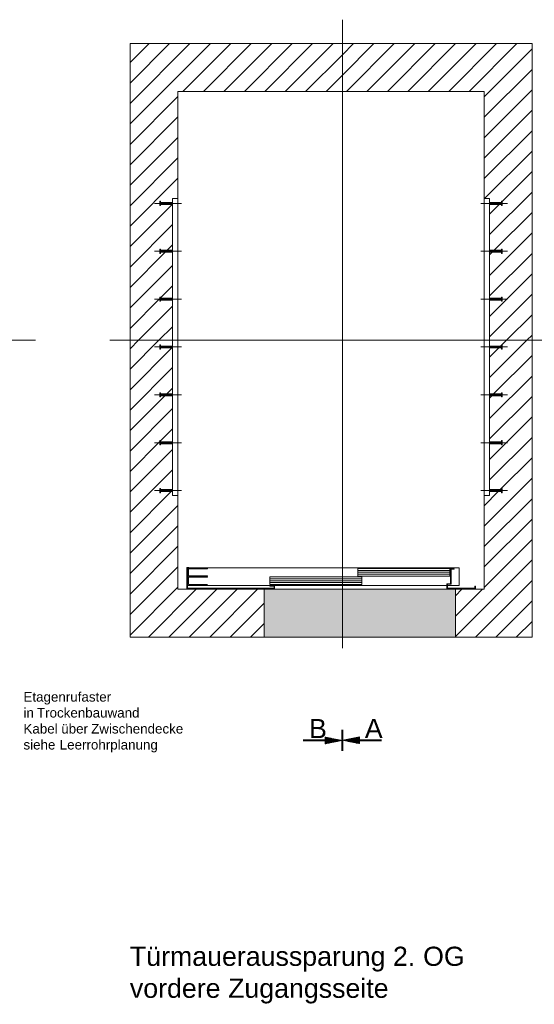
# Model space of a CAD drawing. Extents: x 244 to 994, y 7 to 427.
# Tile 5 of 35: x 315 to 369, y 218 to 321. Entities that reach past the tile are written whole.
import ezdxf
from ezdxf.lldxf.tags import DXFTag

# ---------------------------------------------------------------- set-up
doc = ezdxf.new("R2010")
doc.units = 0
doc.layers.get('0').update_dxf_attribs({"lineweight": 5})
for name, color, linetype, lineweight, true_color in [('3', 9, 'grob', 5, 0x808080), ('7', 6, 'ACAD_ISO10W100', 5, 0xff00ff), ('8', 3, 'Continuous', 5, 0x00ff00), ('8_Schraffur', 9, 'Continuous', 5, 0x808080)]:
    doc.layers.add(name, color=color, linetype=linetype, lineweight=lineweight, true_color=true_color)
doc.layers.add('6', color=7, linetype='Continuous', lineweight=9)
doc.styles.get("Standard").update_dxf_attribs({"font": 'arial.ttf'})
tags = doc.linetypes.add('ACAD_ISO10W100', pattern=[18.5, 12, -3, 0.5, -3]).pattern_tags.tags
tags[10:11] = [DXFTag(74, 4), DXFTag(75, 0), DXFTag(340, '0'), DXFTag(46, 1.0), DXFTag(50, 0.0), DXFTag(44, 0.0), DXFTag(45, 0.0)]
tags[8:9] = [DXFTag(74, 4), DXFTag(75, 0), DXFTag(340, '0'), DXFTag(46, 1.0), DXFTag(50, 0.0), DXFTag(44, 0.0), DXFTag(45, 0.0)]
tags[6:7] = [DXFTag(74, 4), DXFTag(75, 0), DXFTag(340, '0'), DXFTag(46, 1.0), DXFTag(50, 0.0), DXFTag(44, 0.0), DXFTag(45, 0.0)]
tags[4:5] = [DXFTag(74, 4), DXFTag(75, 0), DXFTag(340, '0'), DXFTag(46, 1.0), DXFTag(50, 0.0), DXFTag(44, 0.0), DXFTag(45, 0.0)]
tags = doc.linetypes.add('fein_strichliert', pattern=[4, 1, -2, 1]).pattern_tags.tags
tags[8:9] = [DXFTag(74, 4), DXFTag(75, 0), DXFTag(340, '0'), DXFTag(46, 0.0), DXFTag(50, 0.0), DXFTag(44, 0.0), DXFTag(45, 0.0)]
tags[6:7] = [DXFTag(74, 4), DXFTag(75, 0), DXFTag(340, '0'), DXFTag(46, 0.0), DXFTag(50, 0.0), DXFTag(44, 0.0), DXFTag(45, 0.0)]
tags[4:5] = [DXFTag(74, 4), DXFTag(75, 0), DXFTag(340, '0'), DXFTag(46, 0.0), DXFTag(50, 0.0), DXFTag(44, 0.0), DXFTag(45, 0.0)]
tags = doc.linetypes.add('grob', pattern=[14, 3, -8, 3]).pattern_tags.tags
tags[8:9] = [DXFTag(74, 4), DXFTag(75, 0), DXFTag(340, '0'), DXFTag(46, 0.0), DXFTag(50, 0.0), DXFTag(44, 0.0), DXFTag(45, 0.0)]
tags[6:7] = [DXFTag(74, 4), DXFTag(75, 0), DXFTag(340, '0'), DXFTag(46, 0.0), DXFTag(50, 0.0), DXFTag(44, 0.0), DXFTag(45, 0.0)]
tags[4:5] = [DXFTag(74, 4), DXFTag(75, 0), DXFTag(340, '0'), DXFTag(46, 0.0), DXFTag(50, 0.0), DXFTag(44, 0.0), DXFTag(45, 0.0)]

# ---------------------------------------------------------------- blocks, each defined once
blk = doc.blocks.new('Schraffur-A05LE01LBH', base_point=(360.57, 256.44))
at = {"color": 0, "lineweight": -2}
for p, q in [((364.13, 283.54), (368.03, 287.44)), ((364.13, 279.26), (368.57, 283.7)), ((364.13, 274.99), (368.57, 279.43)), ((365.24, 271.84), (368.57, 275.16)), ((363.57, 270.16), (365.04, 271.64)), ((363.57, 265.89), (368.57, 270.89)), ((363.57, 261.62), (368.57, 266.62)), ((362.65, 256.44), (368.57, 262.35)), ((360.57, 258.62), (363.38, 261.44)), ((366.93, 256.44), (368.57, 258.08))]:
    blk.add_line(p, q, dxfattribs=at)
at = {"color": 0, "linetype": 'fein_strichliert', "lineweight": -2, "ltscale": 0.13}
for p, q in [((365.41, 286.96), (365.89, 287.44)), ((364.13, 285.67), (365.09, 286.64)), ((365.29, 286.84), (365.39, 286.93)), ((364.56, 281.84), (368.57, 285.84)), ((364.13, 281.4), (364.36, 281.64)), ((364.13, 277.13), (368.57, 281.57)), ((364.13, 272.86), (368.57, 277.3)), ((363.57, 268.03), (368.57, 273.03)), ((363.57, 263.76), (368.57, 268.76)), ((360.57, 256.49), (368.57, 264.49)), ((360.57, 260.76), (361.25, 261.44)), ((364.79, 256.44), (368.57, 260.21))]:
    blk.add_line(p, q, dxfattribs=at)
blk = doc.blocks.new('Schraffur-A05LE01NBH', base_point=(348.75, 287.44))
at = {"color": 0, "lineweight": -2}
for p, q in [((348.75, 315.14), (352.05, 318.44)), ((351.32, 313.44), (356.32, 318.44)), ((355.59, 313.44), (360.59, 318.44)), ((359.86, 313.44), (364.86, 318.44)), ((363.57, 312.87), (368.57, 317.87)), ((363.57, 308.6), (368.57, 313.6)), ((363.57, 304.33), (368.57, 309.33)), ((365.45, 301.94), (368.57, 305.06)), ((364.13, 300.62), (365.15, 301.64)), ((365.35, 301.84), (365.39, 301.88)), ((364.62, 296.84), (368.57, 300.79)), ((364.13, 296.35), (364.42, 296.64)), ((364.13, 292.08), (368.57, 296.52)), ((364.13, 287.81), (368.57, 292.25)), ((368.03, 287.44), (368.57, 287.98))]:
    blk.add_line(p, q, dxfattribs=at)
at = {"color": 0, "linetype": 'fein_strichliert', "lineweight": -2, "ltscale": 0.13}
for p, q in [((348.75, 317.27), (349.91, 318.44)), ((349.18, 313.44), (354.18, 318.44)), ((353.46, 313.44), (358.46, 318.44)), ((357.73, 313.44), (362.73, 318.44)), ((362, 313.44), (367, 318.44)), ((363.57, 310.74), (368.57, 315.74)), ((363.57, 306.47), (368.57, 311.47)), ((363.61, 302.24), (368.57, 307.19)), ((364.13, 298.48), (368.57, 302.92)), ((364.13, 294.21), (368.57, 298.65)), ((364.13, 289.94), (368.57, 294.38)), ((365.89, 287.44), (368.57, 290.11))]:
    blk.add_line(p, q, dxfattribs=at)
blk = doc.blocks.new('Schraffur-A05LE01PBH', base_point=(326.57, 287.44))
at = {"color": 0, "lineweight": -2}
for p, q in [((326.57, 310.04), (334.96, 318.44)), ((326.57, 314.31), (330.69, 318.44)), ((334.24, 313.44), (339.24, 318.44)), ((338.51, 313.44), (343.51, 318.44)), ((342.78, 313.44), (347.78, 318.44)), ((347.05, 313.44), (348.75, 315.14)), ((326.57, 305.77), (331.57, 310.77)), ((326.57, 301.5), (331.57, 306.5)), ((326.57, 297.23), (330.98, 301.64)), ((330.45, 296.84), (331.01, 297.4)), ((326.57, 292.96), (330.25, 296.64)), ((329.75, 291.86), (331.01, 293.12)), ((326.57, 288.68), (329.69, 291.8)), ((329.59, 287.44), (331.01, 288.85))]:
    blk.add_line(p, q, dxfattribs=at)
at = {"color": 0, "linetype": 'fein_strichliert', "lineweight": -2, "ltscale": 0.13}
for p, q in [((326.57, 312.17), (332.83, 318.44)), ((326.57, 316.45), (328.56, 318.44)), ((332.1, 313.44), (337.1, 318.44)), ((336.37, 313.44), (341.37, 318.44)), ((340.64, 313.44), (345.64, 318.44)), ((344.91, 313.44), (348.75, 317.27)), ((326.57, 307.9), (331.57, 312.9)), ((326.57, 303.63), (331.57, 308.63)), ((326.57, 299.36), (331.57, 304.36)), ((326.57, 295.09), (331.01, 299.53)), ((326.57, 290.82), (331.01, 295.26)), ((327.46, 287.44), (331.01, 290.99))]:
    blk.add_line(p, q, dxfattribs=at)
blk = doc.blocks.new('Schraffur-A05LE01RBH', base_point=(326.57, 256.44))
at = {"color": 0, "lineweight": -2}
for p, q in [((326.57, 284.41), (329.59, 287.44)), ((326.57, 280.14), (331.01, 284.58)), ((326.57, 275.87), (331.01, 280.31)), ((326.57, 271.6), (331.01, 276.04)), ((326.57, 267.33), (330.87, 271.64)), ((326.57, 263.06), (331.57, 268.06)), ((326.57, 258.79), (331.57, 263.79)), ((328.49, 256.44), (333.49, 261.44)), ((332.76, 256.44), (337.76, 261.44)), ((337.03, 256.44), (340.57, 259.98))]:
    blk.add_line(p, q, dxfattribs=at)
at = {"color": 0, "linetype": 'fein_strichliert', "lineweight": -2, "ltscale": 0.13}
for p, q in [((326.57, 286.55), (327.46, 287.44)), ((326.57, 282.28), (330.93, 286.64)), ((330.4, 281.84), (331.01, 282.45)), ((326.57, 278.01), (330.2, 281.64)), ((329.75, 276.92), (331.01, 278.18)), ((326.57, 273.74), (329.69, 276.86)), ((326.57, 269.47), (331.01, 273.91)), ((326.57, 265.19), (331.57, 270.19)), ((326.57, 260.92), (331.57, 265.92)), ((326.57, 256.65), (331.57, 261.65)), ((330.62, 256.44), (335.62, 261.44)), ((334.89, 256.44), (339.89, 261.44)), ((339.16, 256.44), (340.57, 257.84))]:
    blk.add_line(p, q, dxfattribs=at)
blk = doc.blocks.new('Einzeiliger Text-A05LE021BH', base_point=(351.1, 245.89))
at = {"color": 0, "lineweight": -2, "insert": (351.1, 247.89), "char_height": 2, "attachment_point": 1}
blk.add_mtext('{\\fArial;A}', dxfattribs=at)
blk = doc.blocks.new('Einzeiliger Text-A05LE033BH', base_point=(345.27, 245.88))
at = {"color": 0, "lineweight": -2, "insert": (345.27, 247.88), "char_height": 2, "attachment_point": 1}
blk.add_mtext('{\\fArial;B}', dxfattribs=at)
blk = doc.blocks.new('Blockreferenz-A05LE037BH', base_point=(332.57, 261.84))
at = {"color": 0, "linetype": 'ByBlock', "lineweight": -2, "ltscale": 0.13}
for p, q in [((360.97, 263.66), (332.57, 263.66)), ((332.57, 263.66), (332.57, 261.84)), ((359.97, 263.6), (350.37, 263.6)), ((350.37, 263.6), (350.37, 262.8)), ((359.97, 262.8), (359.97, 263.6)), ((360.97, 261.84), (360.97, 263.66)), ((350.77, 262.72), (341.17, 262.72)), ((341.17, 262.72), (341.17, 261.92)), ((350.37, 262.8), (359.97, 262.8)), ((350.77, 261.92), (350.77, 262.72)), ((332.57, 261.84), (360.97, 261.84)), ((341.17, 261.92), (350.77, 261.92))]:
    blk.add_line(p, q, dxfattribs=at)
at = {"layer": '3', "linetype": 'grob', "lineweight": -2, "ltscale": 0.13}
for p, q in [((334.67, 263.6), (332.67, 263.6)), ((332.67, 263.6), (332.67, 262.8)), ((332.69, 263.58), (334.67, 263.58)), ((332.69, 262.82), (332.69, 263.58)), ((334.67, 263.58), (334.67, 263.6)), ((332.67, 262.8), (334.67, 262.8)), ((334.67, 262.72), (332.67, 262.72)), ((332.67, 262.72), (332.67, 261.92)), ((334.67, 262.82), (332.69, 262.82)), ((332.69, 262.7), (334.67, 262.7)), ((332.69, 261.94), (332.69, 262.7)), ((334.67, 262.8), (334.67, 262.82)), ((334.67, 262.7), (334.67, 262.72)), ((332.67, 261.92), (334.67, 261.92)), ((334.67, 261.94), (332.69, 261.94)), ((334.67, 261.92), (334.67, 261.94))]:
    blk.add_line(p, q, dxfattribs=at)
at = {"layer": '8', "linetype": 'ByBlock', "ltscale": 0.13}
for p, q in [((350.37, 263.4), (359.97, 263.4)), ((341.17, 262.52), (350.77, 262.52)), ((341.17, 262.32), (350.77, 262.32)), ((350.37, 263.2), (359.97, 263.2)), ((350.37, 263), (359.97, 263)), ((341.17, 262.12), (350.77, 262.12))]:
    blk.add_line(p, q, dxfattribs=at)
blk = doc.blocks.new('Polygon-A05LE03LBH', base_point=(340.57, 256.44))
at = {"color": 0, "linetype": 'ByBlock', "lineweight": -2, "ltscale": 0.13}
blk.add_solid([(340.57, 256.44), (340.57, 261.44), (360.57, 256.44), (360.57, 261.44)], dxfattribs=at)
blk = doc.blocks.new('Polygon-A05LE03NBH', base_point=(340.57, 256.44))
at = {"color": 0, "linetype": 'ByBlock', "lineweight": -2, "ltscale": 0.13}
for p, q in [((340.57, 256.44), (340.57, 261.44)), ((340.57, 261.44), (360.57, 261.44)), ((360.57, 261.44), (360.57, 256.44)), ((360.57, 256.44), (340.57, 256.44))]:
    blk.add_line(p, q, dxfattribs=at)
blk = doc.blocks.new('MText-A05LE047BH', base_point=(326.55, 218.75))
at = {"color": 0, "linetype": 'ByBlock', "lineweight": -2, "ltscale": 0.13, "char_height": 2, "attachment_point": 1}
for s, insert in [('{\\fArial Unicode MS;Türmaueraussparung}', (326.55, 224.09)), ('{\\fArial Unicode MS;2.}', (354.04, 224.09)), ('{\\fArial Unicode MS;OG}', (357.19, 224.09)), ('{\\fArial Unicode MS;vordere}', (326.55, 220.75)), ('{\\fArial Unicode MS;Zugangsseite}', (336.81, 220.75))]:
    blk.add_mtext(s, dxfattribs=dict(at, insert=insert))
blk = doc.blocks.new('Polygon-A05LE065BH', base_point=(326.57, 256.44))
at = {"color": 0, "linetype": 'ByBlock', "lineweight": -2, "ltscale": 0.13}
for p, q in [((326.57, 256.44), (326.57, 318.44)), ((326.57, 318.44), (368.57, 318.44)), ((368.57, 318.44), (368.57, 256.44)), ((368.57, 256.44), (326.57, 256.44))]:
    blk.add_line(p, q, dxfattribs=at)
blk = doc.blocks.new('Polygon-A05LE067BH', base_point=(331.57, 261.44))
at = {"color": 0, "linetype": 'ByBlock', "lineweight": -2, "ltscale": 0.13}
for p, q in [((331.57, 261.44), (331.57, 313.44)), ((331.57, 313.44), (363.57, 313.44)), ((363.57, 313.44), (363.57, 261.44)), ((363.57, 261.44), (331.57, 261.44))]:
    blk.add_line(p, q, dxfattribs=at)
blk = doc.blocks.new('Blockreferenz-A05LE06HBH', base_point=(270.5, 255.27))
at = {"layer": '7', "linetype": 'ACAD_ISO10W100', "lineweight": -2, "ltscale": 0.13}
for p, q in [((294.78, 287.44), (294.78, 320.93)), ((270.5, 287.44), (294.78, 287.44)), ((294.78, 255.27), (294.78, 287.44)), ((294.78, 287.44), (316.7, 287.44))]:
    blk.add_line(p, q, dxfattribs=at)
blk = doc.blocks.new('Blockreferenz-A05LE06NBH', base_point=(324.47, 255.27))
at = {"layer": '7', "linetype": 'ACAD_ISO10W100', "lineweight": -2, "ltscale": 0.13}
for p, q in [((348.75, 287.44), (348.75, 320.93)), ((324.47, 287.44), (348.75, 287.44)), ((348.75, 255.27), (348.75, 287.44)), ((348.75, 287.44), (370.67, 287.44))]:
    blk.add_line(p, q, dxfattribs=at)
blk = doc.blocks.new('Blockreferenz-A05LE06PBH', base_point=(363.21, 271.24))
at = {"color": 0, "linetype": 'ByBlock', "lineweight": -2, "ltscale": 0.13}
for p, q in [((363.57, 271.24), (363.57, 302.24)), ((363.57, 302.24), (364.13, 302.24)), ((364.13, 271.24), (364.13, 302.24)), ((364.13, 271.24), (363.57, 271.24))]:
    blk.add_line(p, q, dxfattribs=at)
at = {"layer": '3', "linetype": 'grob', "lineweight": -2, "ltscale": 0.13}
for p, q in [((364.13, 301.83), (364.13, 301.84)), ((364.13, 301.84), (365.39, 301.84)), ((364.13, 301.81), (364.13, 301.83)), ((364.13, 301.77), (364.13, 301.81)), ((364.13, 301.74), (364.13, 301.77)), ((364.13, 301.7), (364.13, 301.74)), ((364.13, 301.66), (364.13, 301.7)), ((364.13, 301.64), (364.13, 301.66)), ((364.13, 301.64), (364.13, 301.64)), ((365.39, 301.64), (364.13, 301.64)), ((365.39, 301.94), (365.39, 301.96)), ((365.39, 301.96), (365.45, 301.96)), ((365.39, 301.89), (365.39, 301.94)), ((365.39, 301.82), (365.39, 301.89)), ((365.39, 301.84), (365.39, 301.83)), ((365.39, 301.83), (365.39, 301.81)), ((365.39, 301.74), (365.39, 301.82)), ((365.39, 301.81), (365.39, 301.77)), ((365.39, 301.77), (365.39, 301.74)), ((365.39, 301.65), (365.39, 301.74)), ((365.39, 301.74), (365.39, 301.7)), ((365.39, 301.7), (365.39, 301.66)), ((365.39, 301.66), (365.39, 301.64)), ((365.39, 301.58), (365.39, 301.65)), ((365.39, 301.64), (365.39, 301.64)), ((365.39, 301.53), (365.39, 301.58)), ((365.39, 301.52), (365.39, 301.53)), ((365.45, 301.52), (365.39, 301.52)), ((365.45, 301.96), (365.45, 301.94)), ((365.45, 301.94), (365.45, 301.89)), ((365.45, 301.89), (365.45, 301.82)), ((365.45, 301.82), (365.45, 301.74)), ((365.45, 301.74), (365.45, 301.65)), ((365.45, 301.65), (365.45, 301.58)), ((365.45, 301.58), (365.45, 301.53)), ((365.45, 301.53), (365.45, 301.52)), ((364.13, 296.83), (364.13, 296.84)), ((364.13, 296.84), (365.39, 296.84)), ((364.13, 296.81), (364.13, 296.83)), ((364.13, 296.77), (364.13, 296.81)), ((364.13, 296.74), (364.13, 296.77)), ((364.13, 296.7), (364.13, 296.74)), ((364.13, 296.66), (364.13, 296.7)), ((364.13, 296.64), (364.13, 296.66)), ((364.13, 296.64), (364.13, 296.64)), ((365.39, 296.64), (364.13, 296.64)), ((365.39, 296.94), (365.39, 296.96)), ((365.39, 296.96), (365.45, 296.96)), ((365.39, 296.89), (365.39, 296.94)), ((365.39, 296.82), (365.39, 296.89)), ((365.39, 296.84), (365.39, 296.83)), ((365.39, 296.83), (365.39, 296.81)), ((365.39, 296.74), (365.39, 296.82)), ((365.39, 296.81), (365.39, 296.77)), ((365.39, 296.77), (365.39, 296.74)), ((365.39, 296.65), (365.39, 296.74)), ((365.39, 296.74), (365.39, 296.7)), ((365.39, 296.7), (365.39, 296.66)), ((365.39, 296.66), (365.39, 296.64)), ((365.39, 296.58), (365.39, 296.65)), ((365.39, 296.64), (365.39, 296.64)), ((365.39, 296.53), (365.39, 296.58)), ((365.39, 296.52), (365.39, 296.53)), ((365.45, 296.52), (365.39, 296.52)), ((365.45, 296.96), (365.45, 296.94)), ((365.45, 296.94), (365.45, 296.89)), ((365.45, 296.89), (365.45, 296.82)), ((365.45, 296.82), (365.45, 296.74)), ((365.45, 296.74), (365.45, 296.65)), ((365.45, 296.65), (365.45, 296.58)), ((365.45, 296.58), (365.45, 296.53)), ((365.45, 296.53), (365.45, 296.52)), ((364.13, 291.83), (364.13, 291.84)), ((364.13, 291.84), (365.39, 291.84)), ((364.13, 291.81), (364.13, 291.83)), ((364.13, 291.77), (364.13, 291.81)), ((364.13, 291.74), (364.13, 291.77)), ((364.13, 291.7), (364.13, 291.74)), ((364.13, 291.66), (364.13, 291.7)), ((364.13, 291.64), (364.13, 291.66)), ((364.13, 291.64), (364.13, 291.64)), ((365.39, 291.64), (364.13, 291.64)), ((365.39, 291.94), (365.39, 291.96)), ((365.39, 291.96), (365.45, 291.96)), ((365.39, 291.89), (365.39, 291.94)), ((365.39, 291.82), (365.39, 291.89)), ((365.39, 291.84), (365.39, 291.83)), ((365.39, 291.83), (365.39, 291.81)), ((365.39, 291.74), (365.39, 291.82)), ((365.39, 291.81), (365.39, 291.77)), ((365.39, 291.77), (365.39, 291.74)), ((365.39, 291.65), (365.39, 291.74)), ((365.39, 291.74), (365.39, 291.7)), ((365.39, 291.7), (365.39, 291.66)), ((365.39, 291.66), (365.39, 291.64)), ((365.39, 291.58), (365.39, 291.65)), ((365.39, 291.64), (365.39, 291.64)), ((365.39, 291.53), (365.39, 291.58)), ((365.39, 291.52), (365.39, 291.53)), ((365.45, 291.52), (365.39, 291.52)), ((365.45, 291.96), (365.45, 291.94)), ((365.45, 291.94), (365.45, 291.89)), ((365.45, 291.89), (365.45, 291.82)), ((365.45, 291.82), (365.45, 291.74)), ((365.45, 291.74), (365.45, 291.65)), ((365.45, 291.65), (365.45, 291.58)), ((365.45, 291.58), (365.45, 291.53)), ((365.45, 291.53), (365.45, 291.52)), ((364.13, 286.83), (364.13, 286.84)), ((364.13, 286.84), (365.39, 286.84)), ((364.13, 286.81), (364.13, 286.83)), ((364.13, 286.77), (364.13, 286.81)), ((364.13, 286.74), (364.13, 286.77)), ((364.13, 286.7), (364.13, 286.74)), ((364.13, 286.66), (364.13, 286.7)), ((364.13, 286.64), (364.13, 286.66)), ((364.13, 286.64), (364.13, 286.64)), ((365.39, 286.64), (364.13, 286.64)), ((365.39, 286.94), (365.39, 286.96)), ((365.39, 286.96), (365.45, 286.96)), ((365.39, 286.89), (365.39, 286.94)), ((365.39, 286.82), (365.39, 286.89)), ((365.39, 286.84), (365.39, 286.83)), ((365.39, 286.83), (365.39, 286.81)), ((365.39, 286.74), (365.39, 286.82)), ((365.39, 286.81), (365.39, 286.77)), ((365.39, 286.77), (365.39, 286.74)), ((365.39, 286.65), (365.39, 286.74)), ((365.39, 286.74), (365.39, 286.7)), ((365.39, 286.7), (365.39, 286.66)), ((365.39, 286.66), (365.39, 286.64)), ((365.39, 286.58), (365.39, 286.65)), ((365.39, 286.64), (365.39, 286.64)), ((365.39, 286.53), (365.39, 286.58)), ((365.39, 286.52), (365.39, 286.53)), ((365.45, 286.52), (365.39, 286.52)), ((365.45, 286.96), (365.45, 286.94)), ((365.45, 286.94), (365.45, 286.89)), ((365.45, 286.89), (365.45, 286.82)), ((365.45, 286.82), (365.45, 286.74)), ((365.45, 286.74), (365.45, 286.65)), ((365.45, 286.65), (365.45, 286.58)), ((365.45, 286.58), (365.45, 286.53)), ((365.45, 286.53), (365.45, 286.52)), ((364.13, 281.83), (364.13, 281.84)), ((364.13, 281.84), (365.39, 281.84)), ((365.39, 281.94), (365.39, 281.96)), ((365.39, 281.96), (365.45, 281.96)), ((365.39, 281.89), (365.39, 281.94)), ((365.39, 281.82), (365.39, 281.89)), ((365.39, 281.84), (365.39, 281.83)), ((365.45, 281.96), (365.45, 281.94)), ((365.45, 281.94), (365.45, 281.89)), ((365.45, 281.89), (365.45, 281.82)), ((364.13, 281.81), (364.13, 281.83)), ((364.13, 281.77), (364.13, 281.81)), ((364.13, 281.74), (364.13, 281.77)), ((364.13, 281.7), (364.13, 281.74)), ((364.13, 281.66), (364.13, 281.7)), ((364.13, 281.64), (364.13, 281.66)), ((364.13, 281.64), (364.13, 281.64)), ((365.39, 281.64), (364.13, 281.64)), ((365.39, 281.83), (365.39, 281.81)), ((365.39, 281.74), (365.39, 281.82)), ((365.39, 281.81), (365.39, 281.77)), ((365.39, 281.77), (365.39, 281.74)), ((365.39, 281.65), (365.39, 281.74)), ((365.39, 281.74), (365.39, 281.7)), ((365.39, 281.7), (365.39, 281.66)), ((365.39, 281.66), (365.39, 281.64)), ((365.39, 281.58), (365.39, 281.65)), ((365.39, 281.64), (365.39, 281.64)), ((365.39, 281.53), (365.39, 281.58)), ((365.39, 281.52), (365.39, 281.53)), ((365.45, 281.52), (365.39, 281.52)), ((365.45, 281.82), (365.45, 281.74)), ((365.45, 281.74), (365.45, 281.65)), ((365.45, 281.65), (365.45, 281.58)), ((365.45, 281.58), (365.45, 281.53)), ((365.45, 281.53), (365.45, 281.52)), ((364.13, 276.83), (364.13, 276.84)), ((364.13, 276.84), (365.39, 276.84)), ((364.13, 276.81), (364.13, 276.83)), ((364.13, 276.77), (364.13, 276.81)), ((364.13, 276.74), (364.13, 276.77)), ((364.13, 276.7), (364.13, 276.74)), ((364.13, 276.66), (364.13, 276.7)), ((365.39, 276.94), (365.39, 276.96)), ((365.39, 276.96), (365.45, 276.96)), ((365.39, 276.89), (365.39, 276.94)), ((365.39, 276.82), (365.39, 276.89)), ((365.39, 276.84), (365.39, 276.83)), ((365.39, 276.83), (365.39, 276.81)), ((365.39, 276.74), (365.39, 276.82)), ((365.39, 276.81), (365.39, 276.77)), ((365.39, 276.77), (365.39, 276.74)), ((365.39, 276.65), (365.39, 276.74)), ((365.39, 276.74), (365.39, 276.7)), ((365.39, 276.7), (365.39, 276.66)), ((365.45, 276.96), (365.45, 276.94)), ((365.45, 276.94), (365.45, 276.89)), ((365.45, 276.89), (365.45, 276.82)), ((365.45, 276.82), (365.45, 276.74)), ((365.45, 276.74), (365.45, 276.65)), ((364.13, 276.64), (364.13, 276.66)), ((364.13, 276.64), (364.13, 276.64)), ((365.39, 276.64), (364.13, 276.64)), ((365.39, 276.66), (365.39, 276.64)), ((365.39, 276.58), (365.39, 276.65)), ((365.39, 276.64), (365.39, 276.64)), ((365.39, 276.53), (365.39, 276.58)), ((365.39, 276.52), (365.39, 276.53)), ((365.45, 276.52), (365.39, 276.52)), ((365.45, 276.65), (365.45, 276.58)), ((365.45, 276.58), (365.45, 276.53)), ((365.45, 276.53), (365.45, 276.52)), ((364.13, 271.83), (364.13, 271.84)), ((364.13, 271.84), (365.39, 271.84)), ((364.13, 271.81), (364.13, 271.83)), ((364.13, 271.77), (364.13, 271.81)), ((364.13, 271.74), (364.13, 271.77)), ((364.13, 271.7), (364.13, 271.74)), ((364.13, 271.66), (364.13, 271.7)), ((364.13, 271.64), (364.13, 271.66)), ((364.13, 271.64), (364.13, 271.64)), ((365.39, 271.64), (364.13, 271.64)), ((365.39, 271.94), (365.39, 271.96)), ((365.39, 271.96), (365.45, 271.96)), ((365.39, 271.89), (365.39, 271.94)), ((365.39, 271.82), (365.39, 271.89)), ((365.39, 271.84), (365.39, 271.83)), ((365.39, 271.83), (365.39, 271.81)), ((365.39, 271.74), (365.39, 271.82)), ((365.39, 271.81), (365.39, 271.77)), ((365.39, 271.77), (365.39, 271.74)), ((365.39, 271.65), (365.39, 271.74)), ((365.39, 271.74), (365.39, 271.7)), ((365.39, 271.7), (365.39, 271.66)), ((365.39, 271.66), (365.39, 271.64)), ((365.39, 271.58), (365.39, 271.65)), ((365.39, 271.64), (365.39, 271.64)), ((365.39, 271.53), (365.39, 271.58)), ((365.45, 271.96), (365.45, 271.94)), ((365.45, 271.94), (365.45, 271.89)), ((365.45, 271.89), (365.45, 271.82)), ((365.45, 271.82), (365.45, 271.74)), ((365.45, 271.74), (365.45, 271.65)), ((365.45, 271.65), (365.45, 271.58)), ((365.45, 271.58), (365.45, 271.53)), ((365.39, 271.52), (365.39, 271.53)), ((365.45, 271.52), (365.39, 271.52)), ((365.45, 271.53), (365.45, 271.52))]:
    blk.add_line(p, q, dxfattribs=at)
at = {"layer": '7', "linetype": 'ACAD_ISO10W100', "lineweight": -2, "ltscale": 0.13}
for p, q in [((363.21, 301.74), (366.01, 301.74)), ((363.21, 296.74), (366.01, 296.74)), ((363.21, 291.74), (366.01, 291.74)), ((363.21, 286.74), (366.01, 286.74)), ((363.21, 281.74), (366.01, 281.74)), ((363.21, 276.74), (366.01, 276.74)), ((363.21, 271.74), (366.01, 271.74))]:
    blk.add_line(p, q, dxfattribs=at)
blk = doc.blocks.new('Blockreferenz-A05LE06RBH', base_point=(329.13, 271.24))
at = {"color": 0, "linetype": 'ByBlock', "lineweight": -2, "ltscale": 0.13}
for p, q in [((331.57, 302.24), (331.01, 302.24)), ((331.01, 271.24), (331.01, 302.24)), ((331.57, 271.24), (331.57, 302.24)), ((331.01, 271.24), (331.57, 271.24))]:
    blk.add_line(p, q, dxfattribs=at)
at = {"layer": '3', "linetype": 'grob', "lineweight": -2, "ltscale": 0.13}
for p, q in [((329.75, 301.96), (329.69, 301.96)), ((329.69, 301.96), (329.69, 301.94)), ((329.69, 301.94), (329.69, 301.89)), ((329.69, 301.89), (329.69, 301.82)), ((329.69, 301.82), (329.69, 301.74)), ((329.69, 301.74), (329.69, 301.65)), ((329.69, 301.65), (329.69, 301.58)), ((329.69, 301.58), (329.69, 301.53)), ((329.69, 301.53), (329.69, 301.52)), ((329.69, 301.52), (329.75, 301.52)), ((329.75, 301.94), (329.75, 301.96)), ((329.75, 301.89), (329.75, 301.94)), ((329.75, 301.82), (329.75, 301.89)), ((329.75, 301.84), (329.75, 301.83)), ((331.01, 301.84), (329.75, 301.84)), ((329.75, 301.83), (329.75, 301.81)), ((329.75, 301.74), (329.75, 301.82)), ((329.75, 301.81), (329.75, 301.77)), ((329.75, 301.77), (329.75, 301.74)), ((329.75, 301.65), (329.75, 301.74)), ((329.75, 301.74), (329.75, 301.7)), ((329.75, 301.7), (329.75, 301.66)), ((329.75, 301.66), (329.75, 301.64)), ((329.75, 301.58), (329.75, 301.65)), ((329.75, 301.64), (329.75, 301.64)), ((329.75, 301.64), (331.01, 301.64)), ((329.75, 301.53), (329.75, 301.58)), ((329.75, 301.52), (329.75, 301.53)), ((331.01, 301.83), (331.01, 301.84)), ((331.01, 301.81), (331.01, 301.83)), ((331.01, 301.77), (331.01, 301.81)), ((331.01, 301.74), (331.01, 301.77)), ((331.01, 301.7), (331.01, 301.74)), ((331.01, 301.66), (331.01, 301.7)), ((331.01, 301.64), (331.01, 301.66)), ((331.01, 301.64), (331.01, 301.64)), ((329.75, 296.96), (329.69, 296.96)), ((329.69, 296.96), (329.69, 296.94)), ((329.69, 296.94), (329.69, 296.89)), ((329.69, 296.89), (329.69, 296.82)), ((329.69, 296.82), (329.69, 296.74)), ((329.69, 296.74), (329.69, 296.65)), ((329.69, 296.65), (329.69, 296.58)), ((329.69, 296.58), (329.69, 296.53)), ((329.69, 296.53), (329.69, 296.52)), ((329.69, 296.52), (329.75, 296.52)), ((329.75, 296.94), (329.75, 296.96)), ((329.75, 296.89), (329.75, 296.94)), ((329.75, 296.82), (329.75, 296.89)), ((329.75, 296.84), (329.75, 296.83)), ((331.01, 296.84), (329.75, 296.84)), ((329.75, 296.83), (329.75, 296.81)), ((329.75, 296.74), (329.75, 296.82)), ((329.75, 296.81), (329.75, 296.77)), ((329.75, 296.77), (329.75, 296.74)), ((329.75, 296.65), (329.75, 296.74)), ((329.75, 296.74), (329.75, 296.7)), ((329.75, 296.7), (329.75, 296.66)), ((329.75, 296.66), (329.75, 296.64)), ((329.75, 296.58), (329.75, 296.65)), ((329.75, 296.64), (329.75, 296.64)), ((329.75, 296.64), (331.01, 296.64)), ((329.75, 296.53), (329.75, 296.58)), ((329.75, 296.52), (329.75, 296.53)), ((331.01, 296.83), (331.01, 296.84)), ((331.01, 296.81), (331.01, 296.83)), ((331.01, 296.77), (331.01, 296.81)), ((331.01, 296.74), (331.01, 296.77)), ((331.01, 296.7), (331.01, 296.74)), ((331.01, 296.66), (331.01, 296.7)), ((331.01, 296.64), (331.01, 296.66)), ((331.01, 296.64), (331.01, 296.64)), ((329.75, 291.96), (329.69, 291.96)), ((329.69, 291.96), (329.69, 291.94)), ((329.69, 291.94), (329.69, 291.89)), ((329.69, 291.89), (329.69, 291.82)), ((329.69, 291.82), (329.69, 291.74)), ((329.69, 291.74), (329.69, 291.65)), ((329.69, 291.65), (329.69, 291.58)), ((329.69, 291.58), (329.69, 291.53)), ((329.69, 291.53), (329.69, 291.52)), ((329.69, 291.52), (329.75, 291.52)), ((329.75, 291.94), (329.75, 291.96)), ((329.75, 291.89), (329.75, 291.94)), ((329.75, 291.82), (329.75, 291.89)), ((329.75, 291.84), (329.75, 291.83)), ((331.01, 291.84), (329.75, 291.84)), ((329.75, 291.83), (329.75, 291.81)), ((329.75, 291.74), (329.75, 291.82)), ((329.75, 291.81), (329.75, 291.77)), ((329.75, 291.77), (329.75, 291.74)), ((329.75, 291.65), (329.75, 291.74)), ((329.75, 291.74), (329.75, 291.7)), ((329.75, 291.7), (329.75, 291.66)), ((329.75, 291.66), (329.75, 291.64)), ((329.75, 291.58), (329.75, 291.65)), ((329.75, 291.64), (329.75, 291.64)), ((329.75, 291.64), (331.01, 291.64)), ((329.75, 291.53), (329.75, 291.58)), ((329.75, 291.52), (329.75, 291.53)), ((331.01, 291.83), (331.01, 291.84)), ((331.01, 291.81), (331.01, 291.83)), ((331.01, 291.77), (331.01, 291.81)), ((331.01, 291.74), (331.01, 291.77)), ((331.01, 291.7), (331.01, 291.74)), ((331.01, 291.66), (331.01, 291.7)), ((331.01, 291.64), (331.01, 291.66)), ((331.01, 291.64), (331.01, 291.64)), ((329.75, 286.96), (329.69, 286.96)), ((329.69, 286.96), (329.69, 286.94)), ((329.69, 286.94), (329.69, 286.89)), ((329.69, 286.89), (329.69, 286.82)), ((329.69, 286.82), (329.69, 286.74)), ((329.69, 286.74), (329.69, 286.65)), ((329.69, 286.65), (329.69, 286.58)), ((329.69, 286.58), (329.69, 286.53)), ((329.69, 286.53), (329.69, 286.52)), ((329.69, 286.52), (329.75, 286.52)), ((329.75, 286.94), (329.75, 286.96)), ((329.75, 286.89), (329.75, 286.94)), ((329.75, 286.82), (329.75, 286.89)), ((329.75, 286.84), (329.75, 286.83)), ((331.01, 286.84), (329.75, 286.84)), ((329.75, 286.83), (329.75, 286.81)), ((329.75, 286.74), (329.75, 286.82)), ((329.75, 286.81), (329.75, 286.77)), ((329.75, 286.77), (329.75, 286.74)), ((329.75, 286.65), (329.75, 286.74)), ((329.75, 286.74), (329.75, 286.7)), ((329.75, 286.7), (329.75, 286.66)), ((329.75, 286.66), (329.75, 286.64)), ((329.75, 286.58), (329.75, 286.65)), ((329.75, 286.64), (329.75, 286.64)), ((329.75, 286.64), (331.01, 286.64)), ((329.75, 286.53), (329.75, 286.58)), ((329.75, 286.52), (329.75, 286.53)), ((331.01, 286.83), (331.01, 286.84)), ((331.01, 286.81), (331.01, 286.83)), ((331.01, 286.77), (331.01, 286.81)), ((331.01, 286.74), (331.01, 286.77)), ((331.01, 286.7), (331.01, 286.74)), ((331.01, 286.66), (331.01, 286.7)), ((331.01, 286.64), (331.01, 286.66)), ((331.01, 286.64), (331.01, 286.64)), ((329.75, 281.96), (329.69, 281.96)), ((329.69, 281.96), (329.69, 281.94)), ((329.69, 281.94), (329.69, 281.89)), ((329.69, 281.89), (329.69, 281.82)), ((329.75, 281.94), (329.75, 281.96)), ((329.75, 281.89), (329.75, 281.94)), ((329.75, 281.82), (329.75, 281.89)), ((329.75, 281.84), (329.75, 281.83)), ((331.01, 281.84), (329.75, 281.84)), ((331.01, 281.83), (331.01, 281.84)), ((329.69, 281.82), (329.69, 281.74)), ((329.69, 281.74), (329.69, 281.65)), ((329.69, 281.65), (329.69, 281.58)), ((329.69, 281.58), (329.69, 281.53)), ((329.69, 281.53), (329.69, 281.52)), ((329.69, 281.52), (329.75, 281.52)), ((329.75, 281.83), (329.75, 281.81)), ((329.75, 281.74), (329.75, 281.82)), ((329.75, 281.81), (329.75, 281.77)), ((329.75, 281.77), (329.75, 281.74)), ((329.75, 281.65), (329.75, 281.74)), ((329.75, 281.74), (329.75, 281.7)), ((329.75, 281.7), (329.75, 281.66)), ((329.75, 281.66), (329.75, 281.64)), ((329.75, 281.58), (329.75, 281.65)), ((329.75, 281.64), (329.75, 281.64)), ((329.75, 281.64), (331.01, 281.64)), ((329.75, 281.53), (329.75, 281.58)), ((329.75, 281.52), (329.75, 281.53)), ((331.01, 281.81), (331.01, 281.83)), ((331.01, 281.77), (331.01, 281.81)), ((331.01, 281.74), (331.01, 281.77)), ((331.01, 281.7), (331.01, 281.74)), ((331.01, 281.66), (331.01, 281.7)), ((331.01, 281.64), (331.01, 281.66)), ((331.01, 281.64), (331.01, 281.64)), ((329.75, 276.96), (329.69, 276.96)), ((329.69, 276.96), (329.69, 276.94)), ((329.69, 276.94), (329.69, 276.89)), ((329.69, 276.89), (329.69, 276.82)), ((329.69, 276.82), (329.69, 276.74)), ((329.69, 276.74), (329.69, 276.65)), ((329.75, 276.94), (329.75, 276.96)), ((329.75, 276.89), (329.75, 276.94)), ((329.75, 276.82), (329.75, 276.89)), ((329.75, 276.84), (329.75, 276.83)), ((331.01, 276.84), (329.75, 276.84)), ((329.75, 276.83), (329.75, 276.81)), ((329.75, 276.74), (329.75, 276.82)), ((329.75, 276.81), (329.75, 276.77)), ((329.75, 276.77), (329.75, 276.74)), ((329.75, 276.65), (329.75, 276.74)), ((329.75, 276.74), (329.75, 276.7)), ((329.75, 276.7), (329.75, 276.66)), ((331.01, 276.83), (331.01, 276.84)), ((331.01, 276.81), (331.01, 276.83)), ((331.01, 276.77), (331.01, 276.81)), ((331.01, 276.74), (331.01, 276.77)), ((331.01, 276.7), (331.01, 276.74)), ((331.01, 276.66), (331.01, 276.7)), ((329.69, 276.65), (329.69, 276.58)), ((329.69, 276.58), (329.69, 276.53)), ((329.69, 276.53), (329.69, 276.52)), ((329.69, 276.52), (329.75, 276.52)), ((329.75, 276.66), (329.75, 276.64)), ((329.75, 276.58), (329.75, 276.65)), ((329.75, 276.64), (329.75, 276.64)), ((329.75, 276.64), (331.01, 276.64)), ((329.75, 276.53), (329.75, 276.58)), ((329.75, 276.52), (329.75, 276.53)), ((331.01, 276.64), (331.01, 276.66)), ((331.01, 276.64), (331.01, 276.64)), ((329.75, 271.96), (329.69, 271.96)), ((329.69, 271.96), (329.69, 271.94)), ((329.69, 271.94), (329.69, 271.89)), ((329.69, 271.89), (329.69, 271.82)), ((329.69, 271.82), (329.69, 271.74)), ((329.69, 271.74), (329.69, 271.65)), ((329.69, 271.65), (329.69, 271.58)), ((329.69, 271.58), (329.69, 271.53)), ((329.75, 271.94), (329.75, 271.96)), ((329.75, 271.89), (329.75, 271.94)), ((329.75, 271.82), (329.75, 271.89)), ((329.75, 271.84), (329.75, 271.83)), ((331.01, 271.84), (329.75, 271.84)), ((329.75, 271.83), (329.75, 271.81)), ((329.75, 271.74), (329.75, 271.82)), ((329.75, 271.81), (329.75, 271.77)), ((329.75, 271.77), (329.75, 271.74)), ((329.75, 271.65), (329.75, 271.74)), ((329.75, 271.74), (329.75, 271.7)), ((329.75, 271.7), (329.75, 271.66)), ((329.75, 271.66), (329.75, 271.64)), ((329.75, 271.58), (329.75, 271.65)), ((329.75, 271.64), (329.75, 271.64)), ((329.75, 271.64), (331.01, 271.64)), ((329.75, 271.53), (329.75, 271.58)), ((331.01, 271.83), (331.01, 271.84)), ((331.01, 271.81), (331.01, 271.83)), ((331.01, 271.77), (331.01, 271.81)), ((331.01, 271.74), (331.01, 271.77)), ((331.01, 271.7), (331.01, 271.74)), ((331.01, 271.66), (331.01, 271.7)), ((331.01, 271.64), (331.01, 271.66)), ((331.01, 271.64), (331.01, 271.64)), ((329.69, 271.53), (329.69, 271.52)), ((329.69, 271.52), (329.75, 271.52)), ((329.75, 271.52), (329.75, 271.53))]:
    blk.add_line(p, q, dxfattribs=at)
at = {"layer": '7', "linetype": 'ACAD_ISO10W100', "lineweight": -2, "ltscale": 0.13}
for p, q in [((331.93, 301.74), (329.13, 301.74)), ((331.93, 296.74), (329.13, 296.74)), ((331.93, 291.74), (329.13, 291.74)), ((331.93, 286.74), (329.13, 286.74)), ((331.93, 281.74), (329.13, 281.74)), ((331.93, 276.74), (329.13, 276.74)), ((331.93, 271.74), (329.13, 271.74))]:
    blk.add_line(p, q, dxfattribs=at)
blk = doc.blocks.new('MText-A05LE083BH', base_point=(315.43, 244.69))
at = {"color": 0, "linetype": 'ByBlock', "lineweight": -2, "ltscale": 0.13, "char_height": 1, "attachment_point": 1}
for s, insert in [('{\\fArial Unicode MS;Etagenrufaster}', (315.43, 250.69)), ('{\\fArial Unicode MS;in}', (315.43, 249.03)), ('{\\fArial Unicode MS;Trockenbauwand}', (316.84, 249.03)), ('{\\fArial Unicode MS;Kabel}', (315.43, 247.36)), ('{\\fArial Unicode MS;über}', (319.38, 247.36)), ('{\\fArial Unicode MS;Zwischendecke}', (322.5, 247.36)), ('{\\fArial Unicode MS;siehe}', (315.43, 245.69)), ('{\\fArial Unicode MS;Leerrohrplanung}', (319.22, 245.69))]:
    blk.add_mtext(s, dxfattribs=dict(at, insert=insert))

msp = doc.modelspace()

# ---------------------------------------------------------------- linework, layer by layer
at = {"ltscale": 0.13}
for p, q in [((332.71, 263.72), (332.51, 263.72)), ((332.51, 263.72), (332.51, 261.48)), ((332.57, 261.54), (332.57, 263.66)), ((332.57, 263.66), (332.71, 263.66)), ((332.71, 263.66), (332.71, 263.72)), ((360.45, 263.58), (360.05, 263.58)), ((360.05, 263.58), (360.05, 262.01)), ((360.11, 263.52), (360.45, 263.52)), ((360.11, 261.95), (360.11, 263.52)), ((360.45, 263.52), (360.45, 263.58)), ((332.51, 261.48), (341.67, 261.48)), ((341.61, 261.54), (332.57, 261.54)), ((341.67, 261.8), (341.19, 261.8)), ((341.19, 261.8), (341.19, 261.74)), ((341.19, 261.74), (341.61, 261.74)), ((341.61, 261.74), (341.61, 261.54)), ((341.67, 261.48), (341.67, 261.8)), ((359.67, 262.01), (359.67, 261.48)), ((360.05, 262.01), (359.67, 262.01)), ((359.67, 261.48), (362.67, 261.48)), ((359.73, 261.54), (359.73, 261.95)), ((359.73, 261.95), (360.11, 261.95)), ((362.61, 261.54), (359.73, 261.54)), ((362.61, 261.74), (362.67, 261.74)), ((362.61, 261.74), (362.61, 261.54)), ((362.67, 261.48), (362.67, 261.74)), ((362.67, 261.74), (362.67, 261.48)), ((346.95, 245.98), (348.69, 245.64)), ((346.95, 245.98), (346.95, 245.64)), ((346.95, 245.97), (347.01, 245.97)), ((346.95, 245.95), (347.1, 245.95)), ((346.95, 245.93), (347.2, 245.93)), ((346.95, 245.91), (347.29, 245.91)), ((346.95, 245.9), (347.38, 245.9)), ((346.95, 245.88), (347.48, 245.88)), ((346.95, 245.86), (347.57, 245.86)), ((346.95, 245.84), (347.66, 245.84)), ((348.69, 244.58), (348.69, 246.73)), ((348.69, 244.56), (348.69, 246.71)), ((348.71, 244.58), (348.71, 246.73)), ((348.71, 244.56), (348.71, 246.71)), ((348.73, 244.58), (348.73, 246.73)), ((348.73, 244.56), (348.73, 246.71)), ((348.75, 244.58), (348.75, 246.73)), ((348.75, 244.56), (348.75, 246.71)), ((348.77, 244.58), (348.77, 246.73)), ((348.77, 244.56), (348.77, 246.71)), ((348.79, 244.58), (348.79, 246.73)), ((348.79, 244.56), (348.79, 246.71)), ((348.8, 244.58), (348.8, 246.73)), ((348.8, 244.56), (348.8, 246.71)), ((350.55, 246), (348.8, 245.65)), ((350.55, 245.84), (349.74, 245.84)), ((350.55, 245.86), (349.83, 245.86)), ((350.55, 245.88), (349.93, 245.88)), ((350.55, 245.9), (350.02, 245.9)), ((350.55, 245.91), (350.11, 245.91)), ((350.55, 245.93), (350.21, 245.93)), ((350.55, 245.95), (350.3, 245.95)), ((350.55, 245.97), (350.39, 245.97)), ((350.55, 245.99), (350.49, 245.99)), ((350.55, 246), (350.55, 245.65)), ((344.66, 245.69), (348.41, 245.69)), ((344.66, 245.67), (348.51, 245.67)), ((344.66, 245.65), (348.6, 245.65)), ((344.66, 245.64), (348.69, 245.64)), ((344.66, 245.62), (348.6, 245.62)), ((344.66, 245.6), (348.51, 245.6)), ((344.66, 245.58), (348.41, 245.58)), ((346.95, 245.82), (347.76, 245.82)), ((346.95, 245.8), (347.85, 245.8)), ((346.95, 245.78), (347.94, 245.78)), ((346.95, 245.77), (348.04, 245.77)), ((346.95, 245.75), (348.13, 245.75)), ((346.95, 245.73), (348.23, 245.73)), ((346.95, 245.71), (348.32, 245.71)), ((346.95, 245.29), (348.69, 245.64)), ((346.95, 245.64), (346.95, 245.29)), ((346.95, 245.56), (348.32, 245.56)), ((346.95, 245.54), (348.23, 245.54)), ((346.95, 245.52), (348.13, 245.52)), ((346.95, 245.5), (348.04, 245.5)), ((346.95, 245.49), (347.94, 245.49)), ((346.95, 245.47), (347.85, 245.47)), ((346.95, 245.45), (347.76, 245.45)), ((346.95, 245.43), (347.66, 245.43)), ((346.95, 245.41), (347.57, 245.41)), ((346.95, 245.39), (347.48, 245.39)), ((346.95, 245.37), (347.38, 245.37)), ((346.95, 245.36), (347.29, 245.36)), ((346.95, 245.34), (347.2, 245.34)), ((346.95, 245.32), (347.1, 245.32)), ((346.95, 245.3), (347.01, 245.3)), ((350.55, 245.31), (348.8, 245.65)), ((352.84, 245.65), (348.8, 245.65)), ((352.84, 245.67), (348.9, 245.67)), ((352.84, 245.64), (348.9, 245.64)), ((352.84, 245.69), (348.99, 245.69)), ((352.84, 245.62), (348.99, 245.62)), ((352.84, 245.71), (349.09, 245.71)), ((352.84, 245.6), (349.09, 245.6)), ((350.55, 245.73), (349.18, 245.73)), ((350.55, 245.58), (349.18, 245.58)), ((350.55, 245.75), (349.27, 245.75)), ((350.55, 245.56), (349.27, 245.56)), ((350.55, 245.77), (349.37, 245.77)), ((350.55, 245.54), (349.37, 245.54)), ((350.55, 245.78), (349.46, 245.78)), ((350.55, 245.52), (349.46, 245.52)), ((350.55, 245.8), (349.55, 245.8)), ((350.55, 245.5), (349.55, 245.5)), ((350.55, 245.82), (349.65, 245.82)), ((350.55, 245.49), (349.65, 245.49)), ((350.55, 245.47), (349.74, 245.47)), ((350.55, 245.45), (349.83, 245.45)), ((350.55, 245.43), (349.93, 245.43)), ((350.55, 245.41), (350.02, 245.41)), ((350.55, 245.39), (350.11, 245.39)), ((350.55, 245.37), (350.21, 245.37)), ((350.55, 245.36), (350.3, 245.36)), ((350.55, 245.34), (350.39, 245.34)), ((350.55, 245.32), (350.49, 245.32)), ((350.55, 245.65), (350.55, 245.31))]:
    msp.add_line(p, q, dxfattribs=at)

# ---------------------------------------------------------------- block references
for name, p in [('Blockreferenz-A05LE06HBH', (270.5, 255.27)), ('Blockreferenz-A05LE06NBH', (324.47, 255.27)), ('Blockreferenz-A05LE06RBH', (329.13, 271.24)), ('Blockreferenz-A05LE06PBH', (363.21, 271.24)), ('Blockreferenz-A05LE037BH', (332.57, 261.84)), ('Polygon-A05LE03LBH', (340.57, 256.44)), ('MText-A05LE083BH', (315.43, 244.69)), ('Einzeiliger Text-A05LE021BH', (351.1, 245.89)), ('Einzeiliger Text-A05LE033BH', (345.27, 245.88)), ('MText-A05LE047BH', (326.55, 218.75))]:
    msp.add_blockref(name, p, dxfattribs=at)
at = {"layer": '6', "ltscale": 0.13}
for name, p in [('Polygon-A05LE065BH', (326.57, 256.44)), ('Polygon-A05LE067BH', (331.57, 261.44)), ('Polygon-A05LE03NBH', (340.57, 256.44))]:
    msp.add_blockref(name, p, dxfattribs=at)
at = {"layer": '8_Schraffur', "color": 3, "ltscale": 0.13, "true_color": 0x00ff00}
for name, p in [('Schraffur-A05LE01PBH', (326.57, 287.44)), ('Schraffur-A05LE01NBH', (348.75, 287.44)), ('Schraffur-A05LE01RBH', (326.57, 256.44)), ('Schraffur-A05LE01LBH', (360.57, 256.44))]:
    msp.add_blockref(name, p, dxfattribs=at)

doc.saveas('drawing.dxf')
